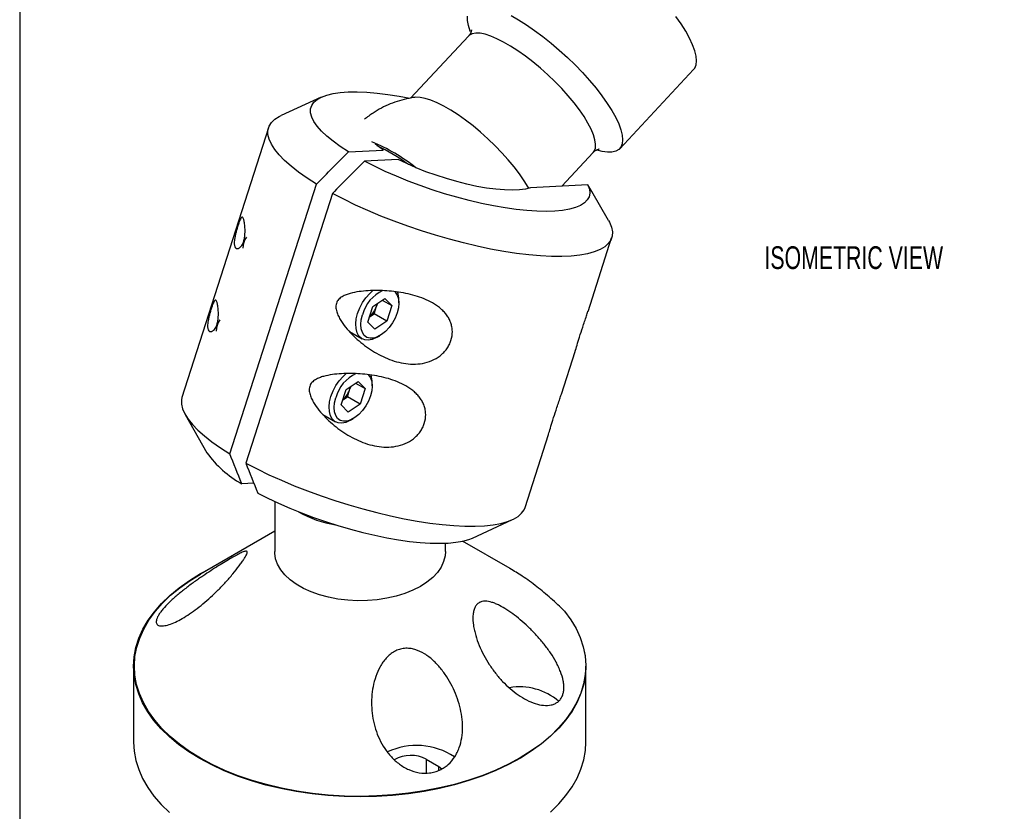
# Model space of a CAD drawing. Header units: millimetres. Extents: x 6 to 273, y 6 to 210.
# Tile 2 of 4: x 6 to 98, y 75 to 149. Entities that reach past the tile are written whole.
import ezdxf

# ---------------------------------------------------------------- set-up
doc = ezdxf.new("R2010")
doc.units = ezdxf.units.MM
doc.layers.add('DIMENSIONS', color=140, linetype='Continuous', lineweight=25)
doc.layers.add('TEXT', color=140, linetype='Continuous', lineweight=25)
doc.styles.add('SLDTEXTSTYLE0', font='TXT', dxfattribs={"width": 0.7})

msp = doc.modelspace()

# ---------------------------------------------------------------- linework, layer by layer
for p, q in [((48.1052, 147.5985), (42.7131, 141.8253)), ((62.1768, 137.1186), (69.0585, 144.4867)), ((34.4054, 141.914), (30.6733, 140.2023)), ((29.5066, 139.072), (21.445, 113.9689)), ((36.9308, 136.8249), (40.1719, 136.9921)), ((56.7849, 133.6341), (59.7069, 136.7627)), ((41.5544, 136.1222), (38.4275, 135.9609)), ((25.8907, 108.7196), (33.9523, 133.8227)), ((59.2161, 133.7596), (53.8901, 133.4848)), ((59.5829, 133.1172), (59.2161, 133.7596)), ((35.449, 132.9587), (27.3874, 107.8556)), ((61.1385, 130.4187), (59.5926, 133.1228)), ((27.1812, 128.4839), (27.1622, 128.4187)), ((59.2311, 121.9767), (61.4289, 128.8205)), ((39.2086, 122.4181), (40.3149, 123.1803)), ((40.0788, 123.0176), (40.9608, 122.5085)), ((40.3149, 123.1803), (40.9608, 122.5085)), ((41.6222, 122.7668), (41.6222, 123.0389)), ((38.7481, 120.984), (39.2086, 122.4181)), ((39.3217, 121.7548), (39.552, 122.4718)), ((39.552, 122.4718), (39.6274, 122.7066)), ((40.9608, 122.5085), (40.5003, 121.0744)), ((39.3939, 120.3122), (38.7481, 120.984)), ((38.9029, 121.4662), (39.3217, 121.7548)), ((40.5003, 121.0744), (39.3217, 121.7548)), ((40.5003, 121.0744), (39.3939, 120.3122)), ((24.7007, 120.7598), (24.6817, 120.6947)), ((37.0487, 120.0944), (38.2022, 119.4285)), ((39.619, 119.569), (39.8547, 119.7051)), ((56.7506, 114.2527), (58.0315, 118.2413)), ((36.7281, 114.694), (37.8345, 115.4563)), ((37.8345, 115.4563), (38.4803, 114.7845)), ((36.2676, 113.26), (36.7281, 114.694)), ((36.8412, 114.0307), (37.0715, 114.7478)), ((37.0715, 114.7478), (37.1469, 114.9826)), ((37.5983, 115.2936), (38.4803, 114.7845)), ((38.4803, 114.7845), (38.0198, 113.3504)), ((39.1417, 115.0427), (39.1417, 115.3149)), ((36.4224, 113.7422), (36.8412, 114.0307)), ((38.0198, 113.3504), (36.8412, 114.0307)), ((36.9134, 112.5882), (36.2676, 113.26)), ((38.0198, 113.3504), (36.9134, 112.5882)), ((21.7354, 112.3707), (23.7732, 108.8061)), ((34.5682, 112.3704), (35.7217, 111.7045)), ((37.1385, 111.8449), (37.3742, 111.981)), ((53.3673, 103.7174), (55.551, 110.5172)), ((28.1361, 105.987), (27.0088, 105.9288)), ((30.0814, 104.2755), (30.0814, 99.6139)), ((48.4684, 100.8754), (52.2006, 102.5871)), ((30.0814, 101.5115), (23.1692, 97.5198)), ((45.9564, 99.6139), (45.9564, 100.3936)), ((51.9705, 98.0385), (47.5621, 100.5843)), ((16.9474, 88.9316), (16.9474, 81.88)), ((59.0267, 81.88), (59.0267, 88.9316)), ((44.1818, 80.2811), (45.3603, 79.6008)), ((44.1818, 80.2811), (44.1818, 78.9911)), ((45.3603, 79.6008), (45.6407, 79.3989)), ((45.3603, 79.2904), (45.3603, 79.6008))]:
    msp.add_line(p, q)
at = {"flags": 128}
for points in [[(48.2968, 147.9957), (48.2746, 148.0548), (48.111, 148.5786), (48.0281, 149.046), (48.0268, 149.4518)], [(52.0675, 149.5036), (52.7748, 149.1069), (53.5099, 148.6478), (54.2646, 148.1315), (55.0303, 147.564), (55.7983, 146.9515), (56.5599, 146.3011), (57.3064, 145.6202), (58.0295, 144.9163), (58.721, 144.1976), (59.3729, 143.4722), (59.9779, 142.7482), (60.5292, 142.0339), (61.0205, 141.3374), (61.4462, 140.6666), (61.8016, 140.029), (62.0825, 139.4319), (62.2858, 138.8821), (62.4093, 138.3857), (62.4514, 137.9485), (62.4118, 137.5753), (62.2909, 137.2705), (62.09, 137.0373), (61.8114, 136.8786), (61.4583, 136.796), (61.0347, 136.7906), (60.5453, 136.8624), (60.0927, 136.9801)], [(69.0585, 144.4867), (69.1617, 144.6209), (69.289, 144.9252), (69.3331, 145.2996), (69.2934, 145.7398), (69.1705, 146.2408), (68.9656, 146.7966), (68.6813, 147.4008), (68.3208, 148.0465), (67.8883, 148.7261), (67.3889, 149.4318)], [(59.7069, 136.7627), (59.8072, 136.898), (59.9114, 137.1816), (59.9345, 137.5328), (59.876, 137.9469), (59.7368, 138.4182), (59.5187, 138.9405), (59.2247, 139.5065), (58.8588, 140.1087), (58.426, 140.7389), (57.932, 141.3886), (57.3835, 142.049), (56.7881, 142.7112), (56.1536, 143.3662), (55.4888, 144.0052), (54.8026, 144.6196), (54.1042, 145.2009), (53.4032, 145.7414), (52.7089, 146.2337), (52.0309, 146.6712), (51.3782, 147.048), (50.7597, 147.359), (50.1837, 147.5999), (49.6581, 147.7676), (49.1899, 147.8597), (48.7855, 147.875), (48.4504, 147.8133), (48.189, 147.6754), (48.1052, 147.5985)], [(36.9308, 136.8249), (36.1796, 137.3181), (35.5088, 137.8075), (34.9237, 138.2893), (34.4287, 138.7598), (34.028, 139.2151), (33.7245, 139.6519), (33.5207, 140.0665), (33.4182, 140.4557), (33.4177, 140.8166), (33.5194, 141.1462), (33.7224, 141.4419), (34.025, 141.7015), (34.425, 141.9229), (34.9191, 142.1043), (35.5036, 142.2443), (36.1737, 142.3418), (36.9242, 142.3961), (37.7492, 142.4067), (38.6423, 142.3735), (39.5964, 142.2969), (40.6039, 142.1773), (41.6571, 142.0158), (42.6382, 141.8354)], [(53.7088, 133.4301), (53.6493, 133.5369), (53.2834, 134.1391), (52.8505, 134.7693), (52.3565, 135.419), (51.8081, 136.0795), (51.2126, 136.7417), (50.5782, 137.3967), (49.9133, 138.0357), (49.2271, 138.65), (48.5287, 139.2313), (47.8277, 139.7718), (47.1335, 140.2641), (46.4554, 140.7017), (45.8027, 141.0785), (45.1842, 141.3894), (44.6082, 141.6304), (44.0826, 141.798), (43.6144, 141.8901), (43.21, 141.9054), (43.0916, 141.8935)], [(33.9523, 133.8227), (33.0871, 134.3791), (32.3033, 134.9326), (31.606, 135.4797), (30.9998, 136.0166), (30.4886, 136.54), (30.0758, 137.0463), (29.7642, 137.5323), (29.5557, 137.9947), (29.4518, 138.4305), (29.4531, 138.8368), (29.5597, 139.211), (29.7707, 139.5506), (30.0849, 139.8534), (30.5002, 140.1174), (30.6733, 140.2023)], [(40.2108, 136.9941), (39.6484, 137.3898), (39.4247, 137.5649)], [(59.2161, 133.7596), (59.3537, 133.3612), (59.3895, 132.9902), (59.323, 132.6495), (59.155, 132.3418), (58.8865, 132.0695), (58.5199, 131.8347), (58.0578, 131.6393), (57.5041, 131.4848), (56.8631, 131.3725), (56.1397, 131.3032), (55.3397, 131.2775), (54.4694, 131.2956), (53.5356, 131.3572), (52.5456, 131.4621), (51.5073, 131.6092), (50.4288, 131.7975), (49.3186, 132.0255), (48.1854, 132.2914), (47.0382, 132.5931), (45.8859, 132.9282), (44.7377, 133.2941), (43.6025, 133.6879), (42.4893, 134.1065), (41.4069, 134.5466), (40.3637, 135.0048), (39.368, 135.4775), (38.4275, 135.9609)], [(53.8901, 133.4848), (53.4123, 133.3629), (52.8418, 133.287), (52.186, 133.2582), (51.4537, 133.2767), (50.6545, 133.3425), (49.7989, 133.4545), (48.8984, 133.6114), (47.9649, 133.811), (47.0105, 134.0507), (46.0481, 134.3273), (45.0903, 134.6373), (44.1499, 134.9763), (43.2391, 135.3401), (42.3701, 135.7238), (41.5544, 136.1222)], [(61.1385, 130.4187), (61.2186, 130.2709), (61.4074, 129.8133), (61.4914, 129.3828), (61.4702, 128.9824), (61.3439, 128.6145), (61.1132, 128.2817), (60.7797, 127.9861), (60.3457, 127.7297), (59.8138, 127.5141), (59.1878, 127.3407), (58.4715, 127.2108), (57.6699, 127.1251), (56.7881, 127.0842), (55.8319, 127.0884), (54.8076, 127.1377), (53.7219, 127.2317), (52.582, 127.3698), (51.3954, 127.5512), (50.1698, 127.7745), (48.9133, 128.0384), (47.6342, 128.3411), (46.3408, 128.6807), (45.0418, 129.0548), (43.7455, 129.4611), (42.4605, 129.8968), (41.1953, 130.3592), (39.9582, 130.8451), (38.7572, 131.3514), (37.6004, 131.8747), (36.4952, 132.4116), (35.449, 132.9587)], [(39.619, 119.569), (39.5496, 119.5303), (39.1603, 119.3655), (38.7886, 119.2975), (38.4488, 119.3288), (38.154, 119.4583), (37.9155, 119.6809), (37.7424, 119.9881), (37.6414, 120.368), (37.6164, 120.8062), (37.6684, 121.2858), (37.7953, 121.7882), (37.9923, 122.2943), (38.2518, 122.7846), (38.5638, 123.2401), (38.9163, 123.6435), (39.2454, 123.9398)], [(41.2437, 123.8106), (41.2932, 123.7629), (41.4753, 123.4967), (41.5866, 123.154), (41.6221, 122.7497), (41.5804, 122.3016), (41.4633, 121.8293), (41.2759, 121.3533), (41.0263, 120.8944), (40.7255, 120.4728), (40.3867, 120.1069), (40.0246, 119.8126), (39.655, 119.6028), (39.2942, 119.4867), (38.9578, 119.4694), (38.6607, 119.5515), (38.4157, 119.7296), (38.2336, 119.9958), (38.1223, 120.3385), (38.0867, 120.7428), (38.1284, 121.1909), (38.2455, 121.6632), (38.2455, 121.6632)], [(39.6094, 122.6942), (39.5966, 122.6335), (39.552, 122.4718)], [(37.1385, 111.8449), (37.0691, 111.8062), (36.6798, 111.6415), (36.3081, 111.5735), (35.9684, 111.6048), (35.6735, 111.7342), (35.435, 111.9568), (35.2619, 112.264), (35.1609, 112.644), (35.1359, 113.0822), (35.1879, 113.5617), (35.3148, 114.0642), (35.5118, 114.5703), (35.7713, 115.0605), (36.0833, 115.5161), (36.4358, 115.9195), (36.7649, 116.2158)], [(38.7632, 116.0865), (38.8127, 116.0389), (38.9948, 115.7727), (39.1061, 115.43), (39.1416, 115.0257), (39.0999, 114.5776), (38.9828, 114.1052), (38.7954, 113.6292), (38.5458, 113.1704), (38.245, 112.7488), (37.9062, 112.3829), (37.5441, 112.0886), (37.1745, 111.8788), (36.8137, 111.7627), (36.4773, 111.7453), (36.1802, 111.8275), (35.9352, 112.0056), (35.7531, 112.2718), (35.6418, 112.6145), (35.6062, 113.0187), (35.6479, 113.4668), (35.765, 113.9392), (35.765, 113.9392)], [(37.1289, 114.9702), (37.1161, 114.9095), (37.0715, 114.7478)], [(21.445, 113.9689), (21.3915, 113.7337), (21.3902, 113.3274), (21.4941, 112.8916), (21.7026, 112.4292), (22.0142, 111.9432), (22.427, 111.4369), (22.9382, 110.9135), (23.5444, 110.3766), (24.2417, 109.8295), (25.0255, 109.276), (25.8907, 108.7196)], [(27.3874, 107.8556), (28.4336, 107.3086), (29.5388, 106.7716), (30.6956, 106.2483), (31.8966, 105.742), (33.1337, 105.2561), (34.3989, 104.7937), (35.6839, 104.358), (36.9802, 103.9517), (38.2792, 103.5776), (39.5726, 103.238), (40.8517, 102.9353), (42.1082, 102.6714), (43.3338, 102.4481), (44.5204, 102.2668), (45.6603, 102.1286), (46.746, 102.0346), (47.7703, 101.9854), (48.7265, 101.9811), (49.6083, 102.022), (50.4099, 102.1077), (51.1262, 102.2376), (51.7522, 102.411), (52.2841, 102.6266), (52.7181, 102.883), (53.0516, 103.1786), (53.2823, 103.5114), (53.3673, 103.7174)], [(28.5055, 105.0648), (29.446, 104.5814), (30.4417, 104.1087), (31.4849, 103.6505), (32.5674, 103.2104), (33.6806, 102.7918), (34.8157, 102.398), (35.964, 102.0321), (37.1162, 101.697), (38.2635, 101.3953), (39.3966, 101.1294), (40.5068, 100.9014), (41.5853, 100.7131), (42.6236, 100.566), (43.6136, 100.4611), (44.5474, 100.3995), (45.4177, 100.3814), (46.2177, 100.4071), (46.9411, 100.4764), (47.5822, 100.5887), (48.1359, 100.7432), (48.4684, 100.8754)], [(45.9564, 99.6139), (45.9262, 99.2145), (45.7924, 98.6873), (45.5535, 98.1726), (45.2127, 97.6774), (44.7747, 97.2084), (44.2452, 96.7719), (43.6316, 96.3738), (42.942, 96.0195), (42.1859, 95.7139), (41.3735, 95.461), (40.5156, 95.2643), (39.624, 95.1264), (38.7107, 95.0491), (37.7881, 95.0336), (36.8685, 95.0801), (35.9645, 95.1878), (35.0883, 95.3554), (34.2518, 95.5806), (33.4662, 95.8604), (32.7421, 96.1909), (32.0894, 96.5677), (31.5169, 96.9857), (31.0323, 97.4392), (30.6422, 97.9221), (30.3519, 98.4279), (30.1652, 98.9498), (30.0848, 99.4806), (30.0814, 99.6139)], [(57.0535, 94.0671), (57.6412, 93.2665), (58.128, 92.4436), (58.5117, 91.6027), (58.7901, 90.7481), (58.9619, 89.8842), (59.0262, 89.0154), (58.9827, 88.1462), (58.8315, 87.281), (58.5735, 86.4243), (58.21, 85.5804), (57.7429, 84.7537), (57.1744, 83.9485), (56.5077, 83.1687), (55.746, 82.4185), (54.8932, 81.7017), (53.9538, 81.022), (52.9326, 80.3827), (51.8348, 79.7873), (50.666, 79.2388), (49.4322, 78.74), (48.1397, 78.2934), (46.7952, 77.9013), (45.4056, 77.5658), (43.9779, 77.2885), (42.5195, 77.0709), (41.0379, 76.9141), (39.5406, 76.8189), (38.0354, 76.7857), (36.53, 76.8149), (35.032, 76.9061), (33.5491, 77.059), (32.089, 77.2727), (30.6592, 77.5462), (29.2669, 77.878), (27.9193, 78.2665), (26.6233, 78.7097), (25.3855, 79.2053), (24.2123, 79.7507), (23.1098, 80.3432), (22.0835, 80.9797), (21.1387, 81.6569), (20.2802, 82.3715), (19.5126, 83.1196), (18.8396, 83.8976), (18.2648, 84.7013), (17.791, 85.5268), (17.4208, 86.3697), (17.156, 87.2257), (16.9979, 88.0905), (16.9475, 88.9596), (17.0048, 89.8285), (17.1698, 90.6928), (17.4414, 91.5482), (17.8183, 92.3901), (18.2987, 93.2142), (18.8799, 94.0165), (19.5591, 94.7926), (20.3327, 95.5388), (21.1968, 96.251), (22.147, 96.9257), (23.1783, 97.5595), (24.0805, 98.0461)], [(57.0535, 94.0671), (57.6388, 93.268), (58.1236, 92.4468), (58.5054, 91.6077), (58.7822, 90.7549), (58.9526, 89.8929), (59.0158, 89.0261), (58.9715, 88.1589), (58.8198, 87.2957), (58.5615, 86.441), (58.198, 85.5992), (57.7312, 84.7745), (57.1633, 83.9713), (56.4974, 83.1935), (55.7368, 82.4452), (54.8854, 81.7303), (53.9476, 81.0523), (52.9283, 80.4148), (51.8325, 79.821), (50.666, 79.274), (49.4347, 78.7765), (48.1449, 78.3312), (46.8032, 77.9403), (45.4166, 77.6057), (43.992, 77.3293), (42.5368, 77.1124), (41.0585, 76.9562), (39.5647, 76.8614), (38.0629, 76.8286), (36.5608, 76.8578), (35.0663, 76.949), (33.5868, 77.1016), (32.1301, 77.315), (30.7036, 77.588), (29.3145, 77.9191), (27.97, 78.3068), (26.677, 78.749), (25.4421, 79.2435), (24.2716, 79.7877), (23.1716, 80.3788), (22.1476, 81.0139), (21.2049, 81.6896), (20.3484, 82.4025), (19.5824, 83.1489), (18.9108, 83.9251), (18.3371, 84.727), (17.8643, 85.5505), (17.4947, 86.3914), (17.2302, 87.2455), (17.0723, 88.1083), (17.0216, 88.9754), (17.0786, 89.8424), (17.2428, 90.7048), (17.5134, 91.5582), (17.8891, 92.3982), (18.3679, 93.2206), (18.9474, 94.0211), (19.6246, 94.7956), (20.396, 95.5402), (21.2577, 96.251), (22.2052, 96.9244), (23.1692, 97.5198)], [(16.9474, 81.88), (16.9979, 81.0388), (17.156, 80.1741), (17.4208, 79.318), (17.791, 78.4751), (18.2648, 77.6497), (18.8396, 76.8459), (19.5126, 76.068), (20.2802, 75.3198)], [(55.746, 75.3669), (56.5077, 76.1171), (57.1744, 76.8968), (57.7429, 77.7021), (58.21, 78.5288), (58.5735, 79.3727), (58.8315, 80.2294), (58.9827, 81.0946), (59.0267, 81.88)]]:
    msp.add_lwpolyline(points, dxfattribs=at)
for centre, radius, start, end in [((32.064, 121.0823), 18.1086, 51.989135, 67.039325), ((32.0905, 121.3881), 17.6709, 53.855212, 64.856745), ((29.5681, 127.6388), 2.4736, 149.461039, 174.931178), ((41.6278, 120.756), 3.5018, 115.242839, 164.985568), ((39.7155, 123.0898), 1.9073, 358.469626, 21.30588), ((37.4261, 123.1502), 2.2315, 311.606661, 342.300483), ((27.0876, 119.9148), 2.4736, 149.461039, 174.931178), ((39.1473, 113.032), 3.5018, 115.242839, 164.985568), ((37.2351, 115.3658), 1.9073, 358.469626, 21.30588), ((34.9456, 115.4262), 2.2315, 311.606661, 342.300483), ((31.7203, 114.4851), 9.7677, 215.549941, 241.161178), ((37.3249, 112.0831), 10.1083, 240.051298, 261.022412), ((52.8534, 81.3867), 5.6346, 49.699076, 99.493807), ((43.279, 75.2625), 6.3099, 56.128564, 115.481365), ((42.7374, 77.5397), 3.0987, 62.21579, 119.592078)]:
    msp.add_arc(centre, radius, start, end)
for points, knots in [([(48.3838, 148.1661), (48.3841, 148.1604), (48.3847, 148.1483), (48.3571, 148.0065), (48.2714, 147.7997), (48.1559, 147.6643), (48.0998, 147.5985)], [0, 0, 0, 0, 0.2257843, 0.483129, 0.7488377, 1, 1, 1, 1]), ([(43.1172, 141.8874), (42.9275, 141.8613), (42.4406, 141.7942), (41.6728, 141.5917), (40.8209, 141.2926), (40.0012, 140.9087), (39.1902, 140.4392), (38.6866, 140.0538), (38.4229, 139.852)], [0, 0, 0, 0, 0.1108422, 0.2844738, 0.4586015, 0.6331139, 0.807922, 1, 1, 1, 1]), ([(59.711, 136.759), (59.722, 136.7733), (59.7986, 136.8728), (59.9836, 136.9881), (60.1652, 137.0658), (60.2581, 137.08), (60.2505, 137.0796), (60.2481, 137.0794)], [0, 0, 0, 0, 0.0540538, 0.3757452, 0.6274553, 0.8843689, 1, 1, 1, 1]), ([(26.6473, 129.9319), (26.6825, 130.0417), (26.7174, 130.144), (26.7833, 130.3249), (26.8147, 130.4041), (26.9018, 130.6025), (26.9506, 130.6817), (27.0136, 130.7375), (27.0332, 130.746), (27.0699, 130.745), (27.0869, 130.7357), (27.1353, 130.6857), (27.1644, 130.6218), (27.2168, 130.4497), (27.2403, 130.3417), (27.2712, 130.1471), (27.2807, 130.0764), (27.2973, 129.9263), (27.3043, 129.8465), (27.3203, 129.591), (27.325, 129.3973), (27.305, 129.074), (27.2934, 128.9595), (27.2651, 128.7855), (27.2536, 128.7262), (27.2268, 128.6108), (27.2116, 128.5543), (27.1594, 128.3891), (27.1179, 128.2915), (27.0308, 128.1297), (26.9852, 128.0647), (26.8969, 127.9619), (26.8539, 127.9233), (26.7712, 127.8646), (26.7322, 127.8451), (26.6218, 127.808), (26.5568, 127.8121), (26.449, 127.864), (26.4051, 127.9123), (26.3412, 128.0521), (26.3214, 128.1423), (26.3117, 128.3151), (26.3119, 128.3794), (26.3198, 128.5194), (26.3274, 128.5953), (26.3504, 128.7618), (26.366, 128.853), (26.4048, 129.046), (26.4281, 129.1494), (26.4822, 129.3673), (26.5124, 129.48), (26.5781, 129.7097), (26.6121, 129.8221), (26.6473, 129.9319)], [0, 0, 0, 0, 0.03125, 0.03125, 0.0625, 0.0625, 0.125, 0.125, 0.15625, 0.15625, 0.1875, 0.1875, 0.25, 0.25, 0.3125, 0.3125, 0.34375, 0.34375, 0.375, 0.375, 0.4375, 0.4375, 0.46875, 0.46875, 0.484375, 0.484375, 0.5, 0.5, 0.53125, 0.53125, 0.5625, 0.5625, 0.59375, 0.59375, 0.625, 0.625, 0.6875, 0.6875, 0.75, 0.75, 0.8125, 0.8125, 0.84375, 0.84375, 0.875, 0.875, 0.90625, 0.90625, 0.9375, 0.9375, 0.96875, 0.96875, 1, 1, 1, 1]), ([(46.479, 119.2667), (46.4343, 119.1282), (46.3786, 118.9938), (46.2451, 118.7316), (46.1678, 118.6055), (45.9965, 118.3672), (45.902, 118.2543), (45.696, 118.0408), (45.5832, 117.9395), (45.229, 117.6626), (44.9713, 117.512), (44.4169, 117.2728), (44.1301, 117.1886), (43.5442, 117.0802), (43.2421, 117.0563), (42.647, 117.0614), (42.3517, 117.0898), (41.7645, 117.1898), (41.4718, 117.262), (40.904, 117.4398), (40.627, 117.5456), (40.0847, 117.7859), (39.8194, 117.9205), (39.2992, 118.2156), (39.0455, 118.3757), (38.3125, 118.8828), (37.8558, 119.2583), (37.2191, 119.8786), (37.0148, 120.0954), (36.6277, 120.5519), (36.447, 120.7887), (36.2048, 121.163), (36.1289, 121.2911), (35.991, 121.5566), (35.9284, 121.6954), (35.8296, 121.9792), (35.7924, 122.1257), (35.7709, 122.3503), (35.7696, 122.4248), (35.7818, 122.5726), (35.7955, 122.6457), (35.8379, 122.7835), (35.8671, 122.85), (35.9382, 122.9725), (35.9795, 123.0282), (36.1172, 123.1821), (36.2277, 123.2674), (36.4614, 123.4102), (36.5863, 123.4691), (36.8407, 123.5696), (36.9711, 123.6116), (37.3693, 123.7211), (37.6455, 123.7729), (38.2021, 123.8505), (38.4833, 123.8761), (39.0514, 123.9083), (39.3383, 123.9148), (39.918, 123.9102), (40.2115, 123.8991), (41.096, 123.8389), (41.6827, 123.7645), (42.5567, 123.5876), (42.847, 123.5176), (43.4247, 123.3494), (43.7063, 123.2529), (44.2524, 123.0298), (44.517, 122.9033), (44.8979, 122.6838), (45.022, 122.6056), (45.2593, 122.441), (45.373, 122.3544), (45.5899, 122.1711), (45.6931, 122.0745), (45.8875, 121.8699), (45.9791, 121.7614), (46.1448, 121.5366), (46.2194, 121.4198), (46.3511, 121.1767), (46.4085, 121.0492), (46.5019, 120.7886), (46.538, 120.6557), (46.5883, 120.3842), (46.6026, 120.2447), (46.6098, 119.8228), (46.5684, 119.5438), (46.479, 119.2667)], [0, 0, 0, 0, 0.015625, 0.015625, 0.03125, 0.03125, 0.046875, 0.046875, 0.0625, 0.0625, 0.09375, 0.09375, 0.125, 0.125, 0.15625, 0.15625, 0.1875, 0.1875, 0.21875, 0.21875, 0.25, 0.25, 0.28125, 0.28125, 0.3125, 0.3125, 0.375, 0.375, 0.40625, 0.40625, 0.4375, 0.4375, 0.453125, 0.453125, 0.46875, 0.46875, 0.484375, 0.484375, 0.4921875, 0.4921875, 0.5, 0.5, 0.5078125, 0.5078125, 0.515625, 0.515625, 0.53125, 0.53125, 0.546875, 0.546875, 0.5625, 0.5625, 0.59375, 0.59375, 0.625, 0.625, 0.65625, 0.65625, 0.6875, 0.6875, 0.75, 0.75, 0.78125, 0.78125, 0.8125, 0.8125, 0.84375, 0.84375, 0.859375, 0.859375, 0.875, 0.875, 0.890625, 0.890625, 0.90625, 0.90625, 0.921875, 0.921875, 0.9375, 0.9375, 0.953125, 0.953125, 0.96875, 0.96875, 1, 1, 1, 1]), ([(24.1669, 122.2079), (24.2021, 122.3177), (24.2369, 122.4199), (24.3029, 122.6009), (24.3342, 122.6801), (24.4213, 122.8784), (24.4701, 122.9577), (24.5331, 123.0135), (24.5528, 123.0219), (24.5895, 123.0209), (24.6064, 123.0117), (24.6548, 122.9616), (24.6839, 122.8978), (24.7363, 122.7257), (24.7599, 122.6177), (24.7907, 122.4231), (24.8002, 122.3524), (24.8168, 122.2022), (24.8238, 122.1225), (24.8399, 121.867), (24.8445, 121.6733), (24.8245, 121.35), (24.8129, 121.2354), (24.7846, 121.0615), (24.7731, 121.0022), (24.7463, 120.8867), (24.7311, 120.8303), (24.6789, 120.6651), (24.6374, 120.5675), (24.5503, 120.4057), (24.5047, 120.3407), (24.4164, 120.2379), (24.3734, 120.1993), (24.2907, 120.1406), (24.2517, 120.121), (24.1413, 120.0839), (24.0763, 120.0881), (23.9685, 120.14), (23.9246, 120.1883), (23.8607, 120.3281), (23.8409, 120.4183), (23.8312, 120.591), (23.8314, 120.6554), (23.8393, 120.7954), (23.8469, 120.8713), (23.8699, 121.0378), (23.8856, 121.129), (23.9243, 121.322), (23.9476, 121.4254), (24.0017, 121.6432), (24.0319, 121.756), (24.0976, 121.9857), (24.1317, 122.0981), (24.1669, 122.2079)], [0, 0, 0, 0, 0.03125, 0.03125, 0.0625, 0.0625, 0.125, 0.125, 0.15625, 0.15625, 0.1875, 0.1875, 0.25, 0.25, 0.3125, 0.3125, 0.34375, 0.34375, 0.375, 0.375, 0.4375, 0.4375, 0.46875, 0.46875, 0.484375, 0.484375, 0.5, 0.5, 0.53125, 0.53125, 0.5625, 0.5625, 0.59375, 0.59375, 0.625, 0.625, 0.6875, 0.6875, 0.75, 0.75, 0.8125, 0.8125, 0.84375, 0.84375, 0.875, 0.875, 0.90625, 0.90625, 0.9375, 0.9375, 0.96875, 0.96875, 1, 1, 1, 1]), ([(58.03, 118.2417), (58.0337, 118.2516), (58.0771, 118.3673), (58.2025, 118.818), (58.4329, 119.5758), (58.6885, 120.3634), (58.9137, 121.0307), (59.0906, 121.5448), (59.1832, 121.8397), (59.2267, 121.9781)], [0, 0, 0, 0, 0.0192896, 0.2265767, 0.4292589, 0.6443997, 0.7646343, 0.8895049, 1, 1, 1, 1]), ([(43.9985, 111.5427), (43.9538, 111.4042), (43.8981, 111.2698), (43.7646, 111.0076), (43.6873, 110.8814), (43.516, 110.6431), (43.4216, 110.5303), (43.2155, 110.3168), (43.1027, 110.2155), (42.7485, 109.9386), (42.4908, 109.788), (41.9364, 109.5488), (41.6496, 109.4646), (41.0638, 109.3562), (40.7616, 109.3322), (40.1665, 109.3374), (39.8712, 109.3658), (39.2841, 109.4657), (38.9913, 109.538), (38.4235, 109.7158), (38.1466, 109.8215), (37.6042, 110.0619), (37.3389, 110.1964), (36.8187, 110.4916), (36.565, 110.6517), (35.832, 111.1588), (35.3753, 111.5343), (34.7386, 112.1546), (34.5343, 112.3714), (34.1472, 112.8279), (33.9665, 113.0646), (33.7243, 113.439), (33.6484, 113.5671), (33.5105, 113.8326), (33.4479, 113.9713), (33.3491, 114.2551), (33.3119, 114.4017), (33.2904, 114.6263), (33.2891, 114.7007), (33.3013, 114.8486), (33.315, 114.9216), (33.3574, 115.0595), (33.3866, 115.1259), (33.4577, 115.2485), (33.499, 115.3041), (33.6367, 115.4581), (33.7472, 115.5434), (33.9809, 115.6862), (34.1058, 115.7451), (34.3602, 115.8456), (34.4906, 115.8875), (34.8888, 115.9971), (35.165, 116.0489), (35.7216, 116.1264), (36.0028, 116.1521), (36.5709, 116.1843), (36.8578, 116.1907), (37.4375, 116.1862), (37.7311, 116.1751), (38.6155, 116.1149), (39.2022, 116.0405), (40.0763, 115.8636), (40.3665, 115.7935), (40.9443, 115.6254), (41.2258, 115.5289), (41.7719, 115.3058), (42.0365, 115.1792), (42.4174, 114.9597), (42.5415, 114.8815), (42.7788, 114.717), (42.8925, 114.6303), (43.1094, 114.4471), (43.2126, 114.3505), (43.407, 114.1459), (43.4986, 114.0374), (43.6643, 113.8126), (43.7389, 113.6958), (43.8706, 113.4526), (43.928, 113.3252), (44.0214, 113.0646), (44.0575, 112.9316), (44.1078, 112.6602), (44.1221, 112.5207), (44.1293, 112.0988), (44.0879, 111.8198), (43.9985, 111.5427)], [0, 0, 0, 0, 0.015625, 0.015625, 0.03125, 0.03125, 0.046875, 0.046875, 0.0625, 0.0625, 0.09375, 0.09375, 0.125, 0.125, 0.15625, 0.15625, 0.1875, 0.1875, 0.21875, 0.21875, 0.25, 0.25, 0.28125, 0.28125, 0.3125, 0.3125, 0.375, 0.375, 0.40625, 0.40625, 0.4375, 0.4375, 0.453125, 0.453125, 0.46875, 0.46875, 0.484375, 0.484375, 0.4921875, 0.4921875, 0.5, 0.5, 0.5078125, 0.5078125, 0.515625, 0.515625, 0.53125, 0.53125, 0.546875, 0.546875, 0.5625, 0.5625, 0.59375, 0.59375, 0.625, 0.625, 0.65625, 0.65625, 0.6875, 0.6875, 0.75, 0.75, 0.78125, 0.78125, 0.8125, 0.8125, 0.84375, 0.84375, 0.859375, 0.859375, 0.875, 0.875, 0.890625, 0.890625, 0.90625, 0.90625, 0.921875, 0.921875, 0.9375, 0.9375, 0.953125, 0.953125, 0.96875, 0.96875, 1, 1, 1, 1]), ([(55.5495, 110.5177), (55.5532, 110.5276), (55.5967, 110.6433), (55.722, 111.094), (55.9524, 111.8518), (56.208, 112.6394), (56.4332, 113.3067), (56.6101, 113.8208), (56.7027, 114.1156), (56.7462, 114.2541)], [0, 0, 0, 0, 0.01928959, 0.22657666, 0.42925891, 0.64439967, 0.76463427, 0.88950493, 1, 1, 1, 1]), ([(19.0756, 92.9386), (19.0432, 93.0328), (19.0473, 93.1547), (19.1131, 93.372), (19.1448, 93.4504), (19.2292, 93.6197), (19.2815, 93.7096), (19.4035, 93.8961), (19.4735, 93.9932), (19.6314, 94.1951), (19.72, 94.3008), (20.0046, 94.6202), (20.2196, 94.8376), (20.6938, 95.2817), (20.943, 95.4991), (21.4601, 95.9278), (21.7295, 96.1401), (22.2619, 96.544), (22.5276, 96.7381), (22.9245, 97.0198), (23.0569, 97.1124), (23.3166, 97.2916), (23.4444, 97.3786), (24.0735, 97.8021), (24.5462, 98.105), (25.4314, 98.6544), (25.8266, 98.8899), (26.3482, 99.1863), (26.511, 99.2759), (26.8071, 99.4308), (26.9394, 99.4957), (27.1699, 99.5954), (27.2684, 99.6305), (27.4236, 99.6591), (27.4783, 99.6524), (27.5174, 99.5969), (27.5231, 99.5705), (27.517, 99.4993), (27.5053, 99.4547), (27.4623, 99.3446), (27.4305, 99.2783), (27.3478, 99.1268), (27.2966, 99.0412), (27.174, 98.8493), (27.103, 98.7439), (26.9477, 98.5226), (26.8625, 98.4056), (26.5876, 98.0396), (26.3876, 97.7875), (26.0678, 97.4032), (25.9582, 97.2745), (25.7372, 97.0209), (25.6253, 96.8953), (25.285, 96.5219), (25.0506, 96.2758), (24.3479, 95.5706), (23.8769, 95.1397), (23.1619, 94.5476), (22.9219, 94.3594), (22.4509, 94.0108), (22.2185, 93.8493), (21.7604, 93.552), (21.5332, 93.4155), (21.0954, 93.1753), (20.8849, 93.0713), (20.4834, 92.8975), (20.292, 92.8275), (19.9343, 92.7265), (19.7721, 92.6966), (19.4868, 92.6818), (19.3633, 92.6975), (19.1747, 92.7791), (19.108, 92.8444), (19.0756, 92.9386)], [0, 0, 0, 0, 0.03125, 0.03125, 0.046875, 0.046875, 0.0625, 0.0625, 0.078125, 0.078125, 0.09375, 0.09375, 0.125, 0.125, 0.15625, 0.15625, 0.1875, 0.1875, 0.21875, 0.21875, 0.234375, 0.234375, 0.25, 0.25, 0.3125, 0.3125, 0.375, 0.375, 0.40625, 0.40625, 0.4375, 0.4375, 0.46875, 0.46875, 0.5, 0.5, 0.515625, 0.515625, 0.53125, 0.53125, 0.546875, 0.546875, 0.5625, 0.5625, 0.578125, 0.578125, 0.59375, 0.59375, 0.625, 0.625, 0.640625, 0.640625, 0.65625, 0.65625, 0.6875, 0.6875, 0.75, 0.75, 0.78125, 0.78125, 0.8125, 0.8125, 0.84375, 0.84375, 0.875, 0.875, 0.90625, 0.90625, 0.9375, 0.9375, 0.96875, 0.96875, 1, 1, 1, 1]), ([(57.0535, 94.0671), (56.6291, 94.4696), (55.7803, 95.2744), (54.4595, 96.3666), (53.1862, 97.3061), (52.3485, 97.8029), (51.9699, 98.0275)], [0, 0, 0, 0, 0.2578269, 0.5155866, 0.7810215, 1, 1, 1, 1]), ([(53.8106, 92.4676), (54.0444, 92.2386), (54.2753, 91.9986), (54.722, 91.5038), (54.9378, 91.2492), (55.3524, 90.7239), (55.5512, 90.4533), (55.9277, 89.8922), (56.1012, 89.6078), (56.3339, 89.1771), (56.407, 89.0326), (56.543, 88.7418), (56.6063, 88.5945), (56.7763, 88.1556), (56.8633, 87.8679), (56.946, 87.4438), (56.9653, 87.3048), (56.9854, 87.0362), (56.9865, 86.9059), (56.9691, 86.6538), (56.9503, 86.5317), (56.8934, 86.304), (56.8552, 86.1975), (56.7589, 85.9991), (56.7002, 85.9065), (56.5653, 85.7414), (56.4895, 85.6687), (56.3223, 85.5423), (56.2308, 85.4885), (56.0324, 85.3996), (55.9255, 85.3648), (55.5934, 85.2904), (55.3527, 85.2791), (54.8437, 85.3253), (54.5832, 85.3818), (54.0536, 85.5511), (53.7824, 85.6655), (53.2519, 85.9371), (52.9908, 86.0947), (52.4767, 86.449), (52.2221, 86.6474), (51.7347, 87.0704), (51.5007, 87.2956), (51.0509, 87.7712), (50.8352, 88.0217), (50.4222, 88.5478), (50.2255, 88.8231), (49.8606, 89.3847), (49.6911, 89.6727), (49.3786, 90.2633), (49.2353, 90.5664), (48.9792, 91.1869), (48.8687, 91.4984), (48.7324, 91.9671), (48.692, 92.1236), (48.6221, 92.4368), (48.5925, 92.5945), (48.5246, 93.0596), (48.5059, 93.3591), (48.532, 93.7837), (48.5498, 93.9188), (48.6051, 94.1697), (48.6432, 94.2873), (48.7392, 94.4964), (48.7965, 94.587), (48.9289, 94.7414), (49.0049, 94.8056), (49.1704, 94.905), (49.259, 94.9401), (49.4465, 94.9861), (49.5462, 94.9968), (49.8537, 94.9972), (50.0689, 94.9566), (50.4049, 94.8529), (50.519, 94.811), (50.7475, 94.716), (50.8625, 94.6627), (51.2098, 94.488), (51.4443, 94.3516), (51.9203, 94.045), (52.1599, 93.8757), (52.872, 93.334), (53.3432, 92.9255), (53.8106, 92.4676)], [0, 0, 0, 0, 0.03125, 0.03125, 0.0625, 0.0625, 0.09375, 0.09375, 0.125, 0.125, 0.140625, 0.140625, 0.15625, 0.15625, 0.1875, 0.1875, 0.203125, 0.203125, 0.21875, 0.21875, 0.234375, 0.234375, 0.25, 0.25, 0.265625, 0.265625, 0.28125, 0.28125, 0.296875, 0.296875, 0.3125, 0.3125, 0.34375, 0.34375, 0.375, 0.375, 0.40625, 0.40625, 0.4375, 0.4375, 0.46875, 0.46875, 0.5, 0.5, 0.53125, 0.53125, 0.5625, 0.5625, 0.59375, 0.59375, 0.625, 0.625, 0.65625, 0.65625, 0.671875, 0.671875, 0.6875, 0.6875, 0.71875, 0.71875, 0.734375, 0.734375, 0.75, 0.75, 0.765625, 0.765625, 0.78125, 0.78125, 0.796875, 0.796875, 0.8125, 0.8125, 0.84375, 0.84375, 0.859375, 0.859375, 0.875, 0.875, 0.90625, 0.90625, 0.9375, 0.9375, 1, 1, 1, 1]), ([(39.2206, 84.0647), (39.1609, 84.3935), (39.1217, 84.7245), (39.0834, 85.3888), (39.0844, 85.7239), (39.127, 86.3847), (39.1684, 86.7117), (39.2938, 87.3582), (39.3777, 87.6777), (39.5963, 88.3073), (39.7287, 88.6104), (39.9686, 89.0415), (40.0556, 89.1813), (40.2461, 89.4515), (40.35, 89.5821), (40.5717, 89.8247), (40.6901, 89.9377), (40.9446, 90.1437), (41.0822, 90.2374), (41.3687, 90.3946), (41.5181, 90.4588), (41.8301, 90.5555), (41.9922, 90.5874), (42.3153, 90.6162), (42.4783, 90.6138), (42.8056, 90.5771), (42.9654, 90.5436), (43.4352, 90.4051), (43.7384, 90.2607), (44.1609, 89.9994), (44.2971, 89.9045), (44.562, 89.7013), (44.691, 89.5924), (45.0617, 89.2539), (45.2887, 89.0113), (45.7118, 88.4998), (45.9078, 88.2307), (46.2716, 87.6686), (46.4404, 87.3735), (46.8944, 86.4726), (47.1317, 85.8492), (47.4657, 84.553), (47.5564, 83.9036), (47.5551, 82.9279), (47.5308, 82.6009), (47.4294, 81.9686), (47.3526, 81.6605), (47.1909, 81.2122), (47.1288, 81.0644), (46.9898, 80.78), (46.9127, 80.6426), (46.657, 80.2462), (46.4515, 80.0007), (46.0999, 79.686), (45.9752, 79.5894), (45.7094, 79.4141), (45.5688, 79.3359), (45.2792, 79.2031), (45.1293, 79.1478), (44.8188, 79.0598), (44.6569, 79.0272), (44.1715, 78.9675), (43.8442, 78.9759), (43.1828, 79.0855), (42.8626, 79.1847), (42.4019, 79.3888), (42.2503, 79.4669), (41.9588, 79.6379), (41.8187, 79.7307), (41.5485, 79.9296), (41.4185, 80.0357), (41.168, 80.2604), (41.047, 80.3796), (40.7019, 80.7507), (40.4966, 81.0144), (40.1281, 81.5699), (39.9643, 81.8631), (39.5365, 82.7736), (39.3399, 83.4072), (39.2206, 84.0647)], [0, 0, 0, 0, 0.03125, 0.03125, 0.0625, 0.0625, 0.09375, 0.09375, 0.125, 0.125, 0.15625, 0.15625, 0.171875, 0.171875, 0.1875, 0.1875, 0.203125, 0.203125, 0.21875, 0.21875, 0.234375, 0.234375, 0.25, 0.25, 0.265625, 0.265625, 0.28125, 0.28125, 0.3125, 0.3125, 0.328125, 0.328125, 0.34375, 0.34375, 0.375, 0.375, 0.40625, 0.40625, 0.4375, 0.4375, 0.5, 0.5, 0.5625, 0.5625, 0.59375, 0.59375, 0.625, 0.625, 0.640625, 0.640625, 0.65625, 0.65625, 0.6875, 0.6875, 0.703125, 0.703125, 0.71875, 0.71875, 0.734375, 0.734375, 0.75, 0.75, 0.78125, 0.78125, 0.8125, 0.8125, 0.828125, 0.828125, 0.84375, 0.84375, 0.859375, 0.859375, 0.875, 0.875, 0.90625, 0.90625, 0.9375, 0.9375, 1, 1, 1, 1])]:
    msp.add_open_spline(points, degree=3, knots=knots)
for points in [[(33.9523, 133.8227), (34.945, 134.8237), (35.9379, 135.8244), (36.9308, 136.8249)], [(38.4275, 135.9609), (37.4346, 134.9604), (36.4417, 133.9596), (35.449, 132.9587)], [(27.0088, 105.9288), (26.6358, 106.8588), (26.2632, 107.7891), (25.8907, 108.7196)], [(27.3874, 107.8556), (27.7599, 106.9251), (28.1325, 105.9947), (28.5055, 105.0648)]]:
    msp.add_open_spline(points, degree=3)
at = {"layer": 'TEXT'}
msp.add_line((6.35, 209.55), (6.35, 6.35), dxfattribs=at)

# ---------------------------------------------------------------- texts
at = {"layer": 'DIMENSIONS', "insert": (75.6432, 128.0324), "char_height": 2.116667, "attachment_point": 1, "style": 'SLDTEXTSTYLE0'}
msp.add_mtext('ISOMETRIC VIEW', dxfattribs=at)

doc.saveas('drawing.dxf')
